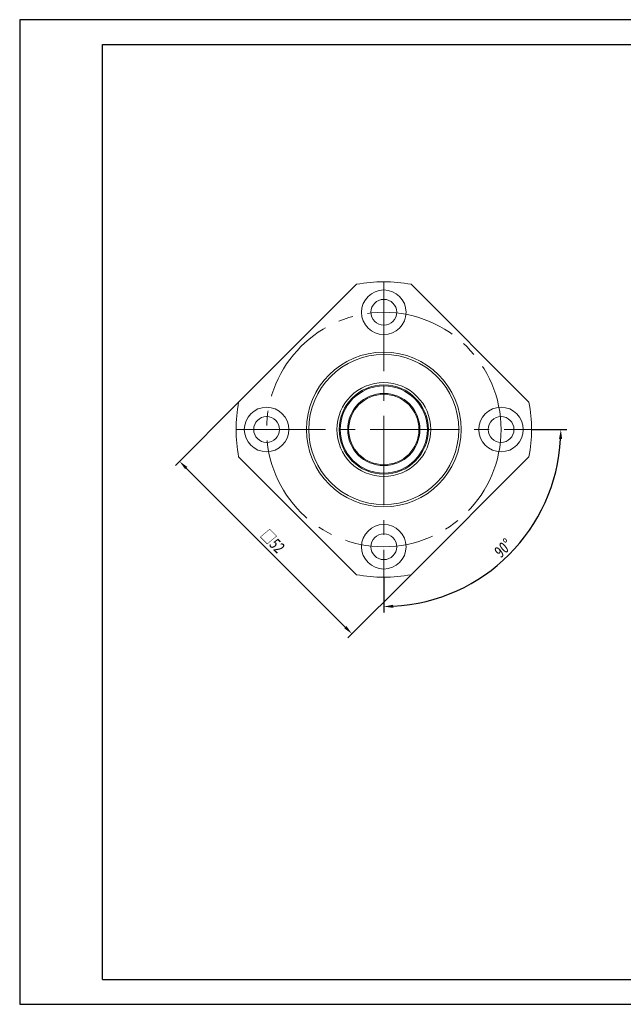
# Model space of a CAD drawing. Header units: millimetres. Extents: x 769 to 1066, y 138 to 348.
# Tile 1 of 3: x 769 to 898, y 138 to 348. Entities that reach past the tile are written whole.
import ezdxf

# ---------------------------------------------------------------- set-up
doc = ezdxf.new("R2010")
doc.units = ezdxf.units.MM
doc.linetypes.add('CENTER2', pattern=[28.575, 19.05, -3.175, 3.175, -3.175])
doc.layers.get('0').update_dxf_attribs({"lineweight": 20})
for name, color, linetype, lineweight in [('中心线', 5, 'CENTER2', 13), ('外框', 7, 'Continuous', 25), ('标注', 1, 'Continuous', 13)]:
    doc.layers.add(name, color=color, linetype=linetype, lineweight=lineweight)
doc.styles.get("Standard").update_dxf_attribs({"font": 'SimSun.ttf', "width": 0.8, "oblique": 5})
doc.dimstyles.new('ISO-25', dxfattribs={"dimtxt": 2.5, "dimasz": 2, "dimexe": 1.25, "dimexo": 0, "dimtad": 1, "dimzin": 9, "dimdsep": 46, "dimtxsty": 'Standard', "dimcen": 2.5, "dimadec": 0, "dimazin": 2, "dimtfac": 1, "dimtix": 1, "dimtmove": 0, "dimatfit": 0, "dimfxl": 0, "dimarcsym": 0})
doc.dimstyles.new('ISO-25$2', dxfattribs={"dimtxt": 2.5, "dimasz": 2, "dimexe": 1.25, "dimexo": 0, "dimtad": 1, "dimzin": 9, "dimdsep": 46, "dimtxsty": 'Standard', "dimcen": 2.5, "dimadec": 0, "dimazin": 2, "dimtfac": 1, "dimtix": 1, "dimtmove": 0, "dimatfit": 0, "dimfxl": 0, "dimarcsym": 0})

# ---------------------------------------------------------------- blocks, each defined once
blk = doc.blocks.new('Y')
at = {"lineweight": 30}
for p, q in [((-4136.76, 2009.27), (-3862.74, 2009.27)), ((-4154.44, 2003.97), (-3857.44, 2003.97)), ((-4154.44, 2003.97), (-3857.44, 2003.97))]:
    blk.add_line(p, q, dxfattribs=at)
for points in [[(-3857.44, 2213.99), (-4154.44, 2213.99), (-4154.44, 2003.97)], [(-4136.76, 2009.27), (-4136.76, 2208.69), (-3862.74, 2208.69)]]:
    blk.add_lwpolyline(points, dxfattribs=at)
blk = doc.blocks.new('W')
blk.add_blockref('Y', (0, 0))
blk = doc.blocks.new('*D16')
at = {"layer": 'Defpoints', "color": 0, "transparency": 16777216}
for p in [(816.05, 265.96), (852.82, 229.19), (840.22, 216.59)]:
    blk.add_point(p, dxfattribs=at)
at = {"layer": '标注', "color": 0, "lineweight": -2, "transparency": 16777216}
for p, q in [((816.05, 265.96), (802.57, 252.47)), ((804.86, 251.94), (838.8, 218)), ((852.82, 229.19), (839.34, 215.71))]:
    blk.add_line(p, q, dxfattribs=at)
at = {"layer": '标注', "color": 0, "transparency": 16777216}
for points in [[(805.1, 252.18), (804.63, 251.71), (803.45, 253.36)], [(839.04, 218.24), (838.57, 217.77), (840.22, 216.59)]]:
    blk.add_solid(points, dxfattribs=at)
at = {"layer": '标注', "color": 0, "transparency": 16777216, "insert": (823.24, 236.38), "char_height": 2.5, "attachment_point": 5, "rotation": 315}
blk.add_mtext('□52', dxfattribs=at)
blk = doc.blocks.new('*D17')
at = {"layer": 'Defpoints', "color": 0, "transparency": 16777216}
for p in [(847.01, 291.65), (815.51, 260.15), (878.51, 260.15), (847.01, 228.65), (865.89, 227.46)]:
    blk.add_point(p, dxfattribs=at)
at = {"layer": '标注', "color": 0, "lineweight": -2, "transparency": 16777216}
for p, q in [((878.51, 260.15), (886.01, 260.15)), ((847.01, 228.65), (847.01, 221.15))]:
    blk.add_line(p, q, dxfattribs=at)
blk.add_arc((847.01, 260.15), 37.75, 273.0357, 356.9643, dxfattribs=at)
at = {"layer": '标注', "color": 0, "transparency": 16777216}
for points in [[(884.38, 258.16), (885.04, 258.14), (884.76, 260.15)], [(849.02, 222.12), (849, 222.78), (847.01, 222.4)]]:
    blk.add_solid(points, dxfattribs=at)
at = {"layer": '标注', "color": 0, "transparency": 16777216, "insert": (872.38, 234.78), "char_height": 2.5, "attachment_point": 5, "rotation": 45}
blk.add_mtext('90°', dxfattribs=at)

msp = doc.modelspace()

# ---------------------------------------------------------------- linework, layer by layer
at = {"color": 7, "linetype": 'Continuous', "lineweight": 15}
for p, q in [((816.051, 265.96), (841.201, 291.11)), ((852.821, 291.11), (877.97, 265.96)), ((841.201, 229.191), (816.051, 254.34)), ((877.97, 254.34), (852.821, 229.191))]:
    msp.add_line(p, q, dxfattribs=at)
for centre, radius in [((847.011, 285.15), 4.75), ((847.011, 285.15), 2.75), ((847.011, 260.15), 16.5), ((847.011, 260.15), 16), ((847.011, 260.15), 10), ((847.011, 260.15), 9.5), ((847.011, 260.15), 9.3), ((847.011, 260.15), 7.7), ((847.011, 260.15), 7.5), ((822.011, 260.15), 4.75), ((872.011, 260.15), 4.75), ((822.011, 260.15), 2.75), ((872.011, 260.15), 2.75), ((847.011, 235.15), 4.75), ((847.011, 235.15), 2.75)]:
    msp.add_circle(centre, radius, dxfattribs=at)
for start, end in [(79.37126, 100.62874), (169.37126, 190.62874), (349.37126, 10.62874), (259.37126, 280.62874)]:
    msp.add_arc((847.011, 260.15), 31.5, start, end, dxfattribs=at)
at = {"layer": '中心线'}
for p, q in [((847.011, 291.65), (847.011, 228.65)), ((815.511, 260.15), (878.511, 260.15))]:
    msp.add_line(p, q, dxfattribs=at)
msp.add_circle((847.011, 260.15), 25, dxfattribs=at)

# ---------------------------------------------------------------- block references
at = {"layer": '外框', "lineweight": 25, "xscale": 0.9996260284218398, "yscale": 0.9996260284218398, "zscale": 0.9996260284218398}
msp.add_blockref('W', (4922.245, -1865.63), dxfattribs=at)

# ---------------------------------------------------------------- dimensions: what is measured, and where the dimension line sits
at = {"layer": '标注'}
dim = msp.add_angular_dim_2l(base=(865.887, 227.456), line1=((847.011, 291.65), (847.011, 228.65)), line2=((815.511, 260.15), (878.511, 260.15)), dimstyle='ISO-25$2', dxfattribs=at)
dim.commit()
dim.dimension.update_dxf_attribs({"geometry": '*D17', "text_midpoint": (872.38, 234.781)})
dim = msp.add_aligned_dim(p1=(816.051, 265.96), p2=(852.821, 229.191), distance=-17.821, text='□<>', dimstyle='ISO-25', dxfattribs=at)
dim.commit()
dim.dimension.update_dxf_attribs({"geometry": '*D16', "text_midpoint": (823.239, 236.378)})

doc.saveas('drawing.dxf')
